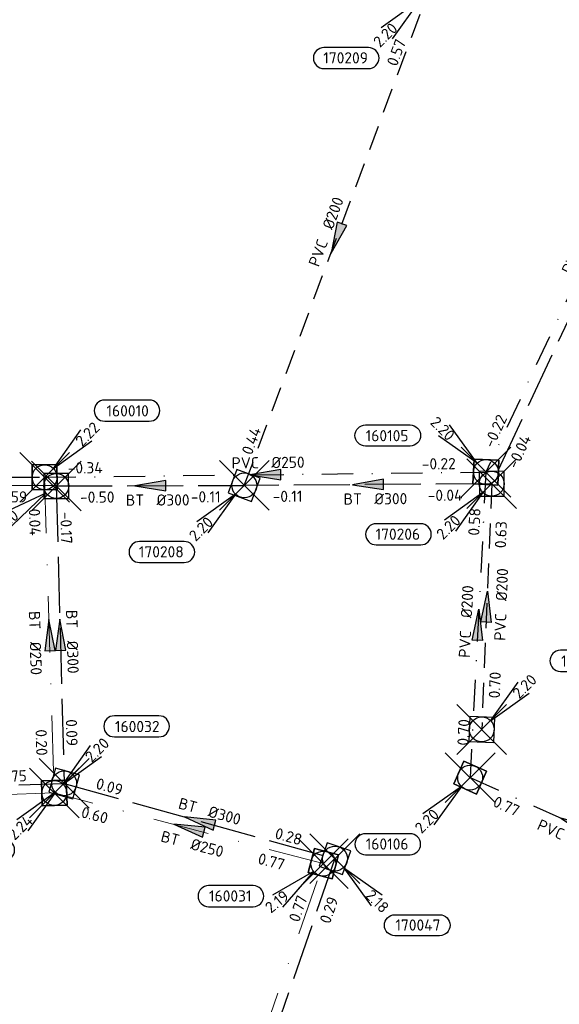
# Model space of a CAD drawing. Header units: metres. Extents: x 153343 to 157271, y 461673 to 467005.
# Tile 145 of 191: x 154083 to 154148, y 466467 to 466585. Entities that reach past the tile are written whole.
import ezdxf
from ezdxf.enums import TextEntityAlignment as Align

# ---------------------------------------------------------------- set-up
doc = ezdxf.new("R2010")
doc.units = ezdxf.units.M
doc.header["$LTSCALE"] = 0.75
doc.header["$PDMODE"] = 3
doc.header["$PDSIZE"] = 3
for name, pattern in [('RI-HWA_BETON', [11.4, 9, -2.4]), ('RI-HWA_PVC', [6.4, 4, -2.4]), ('RI-VWA_BETON', [19, 9, -5, 0, -5]), ('RI-VWA_PVC', [11, 5, -3, 0, -3])]:
    doc.linetypes.add(name, pattern=pattern)
doc.layers.get('0').update_dxf_attribs({"lineweight": 25})
doc.layers.get('defpoints').update_dxf_attribs({"lineweight": 25})
for name, color, linetype, lineweight in [('B-OI-RI-GWA_STROOMRICHTING-S @ 0.75', 11, 'Continuous', 25), ('B-OI-RI-HWA_RIOOLPUT_INSPECTIEPUT-S', 151, 'Continuous', 25), ('B-OI-RI-HWA_STROOMRICHTING-S @ 0.75', 151, 'Continuous', 25), ('B-OI-RI-VWA_RIOOLPUT_INSPECTIEPUT_BETON-S', 33, 'Continuous', 25), ('B-OI-RI-VWA_STROOMRICHTING-S @ 0.75', 33, 'Continuous', 25), ('B-OI-RI-VWA_TRANSPORTLEIDING_BETON_250-G', 33, 'RI-VWA_BETON', 18)]:
    doc.layers.add(name, color=color, linetype=linetype, lineweight=lineweight)
for name, color, linetype in [('B-OI-RI-HWA_PUTNUMMER-S @ 0.75', 151, 'Continuous'), ('B-OI-RI-HWA_TRANSPORTLEIDING_BETON_300-G', 151, 'RI-HWA_BETON'), ('B-OI-RI-HWA_TRANSPORTLEIDING_BETON_400-G', 151, 'RI-HWA_BETON'), ('B-OI-RI-HWA_TRANSPORTLEIDING_PVC_200-G', 151, 'RI-HWA_PVC'), ('B-OI-RI-VWA_PUTNUMMER-S @ 0.75', 33, 'Continuous'), ('B-OI-RI-VWA_TRANSPORTLEIDING_PVC_200-G', 33, 'RI-VWA_PVC'), ('B-OI-RI-VWA_TRANSPORTLEIDING_PVC_250-G', 33, 'RI-VWA_PVC')]:
    doc.layers.add(name, color=color, linetype=linetype)
doc.layers.add('inspectieput', color=7, linetype='Continuous', plot=False)
doc.styles.add('NLCS-ISO', font='isocpeur.ttf')

# ---------------------------------------------------------------- blocks, each defined once
blk = doc.blocks.new('*U183')
at = {"ltscale": 0.1}
blk.add_hatch(color=256, dxfattribs=at).paths.add_polyline_path([(-2.5, 0), (2.5, -0.83), (2.5, 0.83)])
at = {"ltscale": 0.1, "flags": 128}
blk.add_lwpolyline([(-2.5, 0), (2.5, -0.83), (2.5, 0.83)], close=True, dxfattribs=at)
at = {"ltscale": 0.1, "style": 'NLCS-ISO'}
for tag, p in [('BOBL', (-33, 0)), ('MAT', (-1, 0.5))]:
    blk.add_attdef(tag, text='', height=1.8, dxfattribs=at).set_placement(p, align=Align.BOTTOM_RIGHT)
for tag, p in [('DIA', (1, 0.5)), ('BOBR', (29.17, -0.01))]:
    blk.add_attdef(tag, text='', height=1.8, dxfattribs=at).set_placement(p, align=Align.BOTTOM_LEFT)
at = {"layer": 'defpoints', "ltscale": 0.1, "style": 'NLCS-ISO', "flags": 1}
blk.add_attdef('JVA', text='', height=1.8, dxfattribs=at).set_placement((0, -1), align=Align.TOP_CENTER)
blk = doc.blocks.new('*U184')
at = {"ltscale": 0.1}
blk.add_hatch(color=256, dxfattribs=at).paths.add_polyline_path([(-2.5, 0), (2.5, -0.83), (2.5, 0.83)])
at = {"ltscale": 0.1, "flags": 128}
blk.add_lwpolyline([(-2.5, 0), (2.5, -0.83), (2.5, 0.83)], close=True, dxfattribs=at)
at = {"ltscale": 0.1, "style": 'NLCS-ISO'}
for tag, p in [('BOBL', (-10.53, -3.24)), ('MAT', (-1, -3.74))]:
    blk.add_attdef(tag, text='', height=1.8, dxfattribs=at).set_placement(p, align=Align.BOTTOM_RIGHT)
for tag, p in [('DIA', (1, -3.74)), ('BOBR', (9.58, -3.24))]:
    blk.add_attdef(tag, text='', height=1.8, dxfattribs=at).set_placement(p, align=Align.BOTTOM_LEFT)
at = {"layer": 'defpoints', "ltscale": 0.1, "style": 'NLCS-ISO', "flags": 1}
blk.add_attdef('JVA', text='', height=1.8, dxfattribs=at).set_placement((0, -1), align=Align.TOP_CENTER)
blk = doc.blocks.new('*U177')
at = {"ltscale": 0.1}
blk.add_hatch(color=256, dxfattribs=at).paths.add_polyline_path([(2.5, 0), (-2.5, -0.83), (-2.5, 0.83)])
at = {"ltscale": 0.1, "flags": 128}
blk.add_lwpolyline([(2.5, 0), (-2.5, -0.83), (-2.5, 0.83)], close=True, dxfattribs=at)
at = {"ltscale": 0.1, "style": 'NLCS-ISO'}
for tag, p in [('BOBL', (-10.41, -3.24)), ('MAT', (-1, -3.74))]:
    blk.add_attdef(tag, text='', height=1.8, dxfattribs=at).set_placement(p, align=Align.BOTTOM_RIGHT)
for tag, p in [('DIA', (1, -3.74)), ('BOBR', (9.47, -3.24))]:
    blk.add_attdef(tag, text='', height=1.8, dxfattribs=at).set_placement(p, align=Align.BOTTOM_LEFT)
at = {"layer": 'defpoints', "ltscale": 0.1, "style": 'NLCS-ISO', "flags": 1}
blk.add_attdef('JVA', text='', height=1.8, dxfattribs=at).set_placement((0, -1), align=Align.TOP_CENTER)
blk = doc.blocks.new('*U179')
at = {"ltscale": 0.1}
blk.add_hatch(color=256, dxfattribs=at).paths.add_polyline_path([(-2.5, 0), (2.5, -0.83), (2.5, 0.83)])
at = {"ltscale": 0.1, "flags": 128}
blk.add_lwpolyline([(-2.5, 0), (2.5, -0.83), (2.5, 0.83)], close=True, dxfattribs=at)
at = {"ltscale": 0.1, "style": 'NLCS-ISO'}
for tag, p in [('BOBL', (-30.57, -3.24)), ('MAT', (-1, -3.74))]:
    blk.add_attdef(tag, text='', height=1.8, dxfattribs=at).set_placement(p, align=Align.BOTTOM_RIGHT)
for tag, p in [('DIA', (1, -3.74)), ('BOBR', (29.62, -3.23))]:
    blk.add_attdef(tag, text='', height=1.8, dxfattribs=at).set_placement(p, align=Align.BOTTOM_LEFT)
at = {"layer": 'defpoints', "ltscale": 0.1, "style": 'NLCS-ISO', "flags": 1}
blk.add_attdef('JVA', text='', height=1.8, dxfattribs=at).set_placement((0, -1), align=Align.TOP_CENTER)
blk = doc.blocks.new('*U218')
at = {"ltscale": 0.1}
blk.add_hatch(color=256, dxfattribs=at).paths.add_polyline_path([(2.5, 0), (-2.5, -0.83), (-2.5, 0.83)])
at = {"ltscale": 0.1, "flags": 128}
blk.add_lwpolyline([(2.5, 0), (-2.5, -0.83), (-2.5, 0.83)], close=True, dxfattribs=at)
at = {"ltscale": 0.1, "style": 'NLCS-ISO'}
for tag, p in [('BOBL', (-26.62, -3.24)), ('MAT', (-1, -3.74))]:
    blk.add_attdef(tag, text='', height=1.8, dxfattribs=at).set_placement(p, align=Align.BOTTOM_RIGHT)
for tag, p in [('DIA', (1, -3.74)), ('BOBR', (25.67, -3.23))]:
    blk.add_attdef(tag, text='', height=1.8, dxfattribs=at).set_placement(p, align=Align.BOTTOM_LEFT)
at = {"layer": 'defpoints', "ltscale": 0.1, "style": 'NLCS-ISO', "flags": 1}
blk.add_attdef('JVA', text='', height=1.8, dxfattribs=at).set_placement((0, -1), align=Align.TOP_CENTER)
blk = doc.blocks.new('*U235')
at = {"ltscale": 0.1}
blk.add_hatch(color=256, dxfattribs=at).paths.add_polyline_path([(-2.5, 0), (2.5, -0.83), (2.5, 0.83)])
at = {"ltscale": 0.1, "flags": 128}
blk.add_lwpolyline([(-2.5, 0), (2.5, -0.83), (2.5, 0.83)], close=True, dxfattribs=at)
at = {"ltscale": 0.1, "style": 'NLCS-ISO'}
for tag, p in [('BOBL', (-13.23, 0)), ('MAT', (-1, 0.5))]:
    blk.add_attdef(tag, text='', height=1.8, dxfattribs=at).set_placement(p, align=Align.BOTTOM_RIGHT)
for tag, p in [('DIA', (1, 0.5)), ('BOBR', (12.28, 0))]:
    blk.add_attdef(tag, text='', height=1.8, dxfattribs=at).set_placement(p, align=Align.BOTTOM_LEFT)
at = {"layer": 'defpoints', "ltscale": 0.1, "style": 'NLCS-ISO', "flags": 1}
blk.add_attdef('JVA', text='', height=1.8, dxfattribs=at).set_placement((0, -1), align=Align.TOP_CENTER)
blk = doc.blocks.new('*U236')
at = {"ltscale": 0.1}
blk.add_hatch(color=256, dxfattribs=at).paths.add_polyline_path([(2.5, 0), (-2.5, -0.83), (-2.5, 0.83)])
at = {"ltscale": 0.1, "flags": 128}
blk.add_lwpolyline([(2.5, 0), (-2.5, -0.83), (-2.5, 0.83)], close=True, dxfattribs=at)
at = {"ltscale": 0.1, "style": 'NLCS-ISO'}
for tag, p in [('BOBL', (-17.09, 0)), ('MAT', (-1, 0.5))]:
    blk.add_attdef(tag, text='', height=1.8, dxfattribs=at).set_placement(p, align=Align.BOTTOM_RIGHT)
for tag, p in [('DIA', (1, 0.5)), ('BOBR', (16.14, 0))]:
    blk.add_attdef(tag, text='', height=1.8, dxfattribs=at).set_placement(p, align=Align.BOTTOM_LEFT)
at = {"layer": 'defpoints', "ltscale": 0.1, "style": 'NLCS-ISO', "flags": 1}
blk.add_attdef('JVA', text='', height=1.8, dxfattribs=at).set_placement((0, -1), align=Align.TOP_CENTER)
blk = doc.blocks.new('*U2334')
at = {"ltscale": 0.1}
blk.add_hatch(color=256, dxfattribs=at).paths.add_polyline_path([(-2.5, 0), (2.5, -0.83), (2.5, 0.83)])
at = {"ltscale": 0.1, "flags": 128}
blk.add_lwpolyline([(-2.5, 0), (2.5, -0.83), (2.5, 0.83)], close=True, dxfattribs=at)
at = {"ltscale": 0.1, "style": 'NLCS-ISO'}
for tag, p in [('BOBL', (-5.76, -3.24)), ('MAT', (-1, -3.74))]:
    blk.add_attdef(tag, text='', height=1.8, dxfattribs=at).set_placement(p, align=Align.BOTTOM_RIGHT)
for tag, p in [('DIA', (1, -3.74)), ('BOBR', (6.5, -3.25))]:
    blk.add_attdef(tag, text='', height=1.8, dxfattribs=at).set_placement(p, align=Align.BOTTOM_LEFT)
at = {"layer": 'defpoints', "ltscale": 0.1, "style": 'NLCS-ISO', "flags": 1}
blk.add_attdef('JVA', text='', height=1.8, dxfattribs=at).set_placement((0, -1), align=Align.TOP_CENTER)
blk = doc.blocks.new('*U2335')
at = {"ltscale": 0.1}
blk.add_hatch(color=256, dxfattribs=at).paths.add_polyline_path([(-2.5, 0), (2.5, -0.83), (2.5, 0.83)])
at = {"ltscale": 0.1, "flags": 128}
blk.add_lwpolyline([(-2.5, 0), (2.5, -0.83), (2.5, 0.83)], close=True, dxfattribs=at)
at = {"ltscale": 0.1, "style": 'NLCS-ISO'}
for tag, p in [('BOBL', (-14.56, 0)), ('MAT', (-1, 0.5))]:
    blk.add_attdef(tag, text='', height=1.8, dxfattribs=at).set_placement(p, align=Align.BOTTOM_RIGHT)
for tag, p in [('DIA', (1, 0.5)), ('BOBR', (13.61, 0))]:
    blk.add_attdef(tag, text='', height=1.8, dxfattribs=at).set_placement(p, align=Align.BOTTOM_LEFT)
at = {"layer": 'defpoints', "ltscale": 0.1, "style": 'NLCS-ISO', "flags": 1}
blk.add_attdef('JVA', text='', height=1.8, dxfattribs=at).set_placement((0, -1), align=Align.TOP_CENTER)
blk = doc.blocks.new('*U2328')
at = {"ltscale": 0.1}
blk.add_hatch(color=256, dxfattribs=at).paths.add_polyline_path([(-2.5, 0), (2.5, -0.83), (2.5, 0.83)])
at = {"ltscale": 0.1, "flags": 128}
blk.add_lwpolyline([(-2.5, 0), (2.5, -0.83), (2.5, 0.83)], close=True, dxfattribs=at)
at = {"ltscale": 0.1, "style": 'NLCS-ISO'}
for tag, p in [('BOBL', (-18.66, -3.24)), ('MAT', (-1, -3.74))]:
    blk.add_attdef(tag, text='', height=1.8, dxfattribs=at).set_placement(p, align=Align.BOTTOM_RIGHT)
for tag, p in [('DIA', (1, -3.74)), ('BOBR', (17.72, -3.24))]:
    blk.add_attdef(tag, text='', height=1.8, dxfattribs=at).set_placement(p, align=Align.BOTTOM_LEFT)
at = {"layer": 'defpoints', "ltscale": 0.1, "style": 'NLCS-ISO', "flags": 1}
blk.add_attdef('JVA', text='', height=1.8, dxfattribs=at).set_placement((0, -1), align=Align.TOP_CENTER)
blk = doc.blocks.new('*U2332')
at = {"ltscale": 0.1}
blk.add_hatch(color=256, dxfattribs=at).paths.add_polyline_path([(-2.5, 0), (2.5, -0.83), (2.5, 0.83)])
at = {"ltscale": 0.1, "flags": 128}
blk.add_lwpolyline([(-2.5, 0), (2.5, -0.83), (2.5, 0.83)], close=True, dxfattribs=at)
at = {"ltscale": 0.1, "style": 'NLCS-ISO'}
for tag, p in [('BOBL', (-9.1, -3.24)), ('MAT', (-1, -3.74))]:
    blk.add_attdef(tag, text='', height=1.8, dxfattribs=at).set_placement(p, align=Align.BOTTOM_RIGHT)
for tag, p in [('DIA', (1, -3.74)), ('BOBR', (8.15, -3.24))]:
    blk.add_attdef(tag, text='', height=1.8, dxfattribs=at).set_placement(p, align=Align.BOTTOM_LEFT)
at = {"layer": 'defpoints', "ltscale": 0.1, "style": 'NLCS-ISO', "flags": 1}
blk.add_attdef('JVA', text='', height=1.8, dxfattribs=at).set_placement((0, -1), align=Align.TOP_CENTER)
blk = doc.blocks.new('*U2333')
at = {"ltscale": 0.1}
blk.add_hatch(color=256, dxfattribs=at).paths.add_polyline_path([(2.5, 0), (-2.5, -0.83), (-2.5, 0.83)])
at = {"ltscale": 0.1, "flags": 128}
blk.add_lwpolyline([(2.5, 0), (-2.5, -0.83), (-2.5, 0.83)], close=True, dxfattribs=at)
at = {"ltscale": 0.1, "style": 'NLCS-ISO'}
for tag, p in [('BOBL', (-15.23, 0)), ('MAT', (-1, 0.5))]:
    blk.add_attdef(tag, text='', height=1.8, dxfattribs=at).set_placement(p, align=Align.BOTTOM_RIGHT)
for tag, p in [('DIA', (1, 0.5)), ('BOBR', (14.28, 0))]:
    blk.add_attdef(tag, text='', height=1.8, dxfattribs=at).set_placement(p, align=Align.BOTTOM_LEFT)
at = {"layer": 'defpoints', "ltscale": 0.1, "style": 'NLCS-ISO', "flags": 1}
blk.add_attdef('JVA', text='', height=1.8, dxfattribs=at).set_placement((0, -1), align=Align.TOP_CENTER)
blk = doc.blocks.new('*U2341')
at = {"ltscale": 0.1}
blk.add_hatch(color=256, dxfattribs=at).paths.add_polyline_path([(-2.5, 0), (2.5, -0.83), (2.5, 0.83)])
at = {"ltscale": 0.1, "flags": 128}
blk.add_lwpolyline([(-2.5, 0), (2.5, -0.83), (2.5, 0.83)], close=True, dxfattribs=at)
at = {"ltscale": 0.1, "style": 'NLCS-ISO'}
for tag, p in [('BOBL', (-30.51, 0)), ('MAT', (-1, 0.5))]:
    blk.add_attdef(tag, text='', height=1.8, dxfattribs=at).set_placement(p, align=Align.BOTTOM_RIGHT)
for tag, p in [('DIA', (1, 0.5)), ('BOBR', (27.12, -0.01))]:
    blk.add_attdef(tag, text='', height=1.8, dxfattribs=at).set_placement(p, align=Align.BOTTOM_LEFT)
at = {"layer": 'defpoints', "ltscale": 0.1, "style": 'NLCS-ISO', "flags": 1}
blk.add_attdef('JVA', text='', height=1.8, dxfattribs=at).set_placement((0, -1), align=Align.TOP_CENTER)
blk = doc.blocks.new('*U2386')
at = {"ltscale": 0.1}
blk.add_hatch(color=256, dxfattribs=at).paths.add_polyline_path([(-2.5, 0), (2.5, -0.83), (2.5, 0.83)])
at = {"ltscale": 0.1, "flags": 128}
blk.add_lwpolyline([(-2.5, 0), (2.5, -0.83), (2.5, 0.83)], close=True, dxfattribs=at)
at = {"ltscale": 0.1, "style": 'NLCS-ISO'}
for tag, p in [('BOBL', (-12.99, -3.24)), ('MAT', (-1, -3.74))]:
    blk.add_attdef(tag, text='', height=1.8, dxfattribs=at).set_placement(p, align=Align.BOTTOM_RIGHT)
for tag, p in [('DIA', (1, -3.74)), ('BOBR', (12.05, -3.24))]:
    blk.add_attdef(tag, text='', height=1.8, dxfattribs=at).set_placement(p, align=Align.BOTTOM_LEFT)
at = {"layer": 'defpoints', "ltscale": 0.1, "style": 'NLCS-ISO', "flags": 1}
blk.add_attdef('JVA', text='', height=1.8, dxfattribs=at).set_placement((0, -1), align=Align.TOP_CENTER)
blk = doc.blocks.new('*U2392')
at = {"ltscale": 0.1}
blk.add_hatch(color=256, dxfattribs=at).paths.add_polyline_path([(2.5, 0), (-2.5, -0.83), (-2.5, 0.83)])
at = {"ltscale": 0.1, "flags": 128}
blk.add_lwpolyline([(2.5, 0), (-2.5, -0.83), (-2.5, 0.83)], close=True, dxfattribs=at)
at = {"ltscale": 0.1, "style": 'NLCS-ISO'}
for tag, p in [('BOBL', (-25.33, 0)), ('MAT', (-1, 0.5))]:
    blk.add_attdef(tag, text='', height=1.8, dxfattribs=at).set_placement(p, align=Align.BOTTOM_RIGHT)
for tag, p in [('DIA', (1, 0.5)), ('BOBR', (24.38, -0.01))]:
    blk.add_attdef(tag, text='', height=1.8, dxfattribs=at).set_placement(p, align=Align.BOTTOM_LEFT)
at = {"layer": 'defpoints', "ltscale": 0.1, "style": 'NLCS-ISO', "flags": 1}
blk.add_attdef('JVA', text='', height=1.8, dxfattribs=at).set_placement((0, -1), align=Align.TOP_CENTER)
blk = doc.blocks.new('*U2403')
at = {"ltscale": 0.1}
blk.add_hatch(color=256, dxfattribs=at).paths.add_polyline_path([(-2.5, 0), (2.5, -0.83), (2.5, 0.83)])
at = {"ltscale": 0.1, "flags": 128}
blk.add_lwpolyline([(-2.5, 0), (2.5, -0.83), (2.5, 0.83)], close=True, dxfattribs=at)
at = {"ltscale": 0.1, "style": 'NLCS-ISO'}
for tag, p in [('BOBL', (-26.1, 0)), ('MAT', (-1, 0.5))]:
    blk.add_attdef(tag, text='', height=1.8, dxfattribs=at).set_placement(p, align=Align.BOTTOM_RIGHT)
for tag, p in [('DIA', (1, 0.5)), ('BOBR', (25.15, -0.01))]:
    blk.add_attdef(tag, text='', height=1.8, dxfattribs=at).set_placement(p, align=Align.BOTTOM_LEFT)
at = {"layer": 'defpoints', "ltscale": 0.1, "style": 'NLCS-ISO', "flags": 1}
blk.add_attdef('JVA', text='', height=1.8, dxfattribs=at).set_placement((0, -1), align=Align.TOP_CENTER)
blk = doc.blocks.new('*U2404')
at = {"ltscale": 0.1}
blk.add_hatch(color=256, dxfattribs=at).paths.add_polyline_path([(-2.5, 0), (2.5, -0.83), (2.5, 0.83)])
at = {"ltscale": 0.1, "flags": 128}
blk.add_lwpolyline([(-2.5, 0), (2.5, -0.83), (2.5, 0.83)], close=True, dxfattribs=at)
at = {"ltscale": 0.1, "style": 'NLCS-ISO'}
for tag, p in [('BOBL', (-16.03, -3.24)), ('MAT', (-1, -3.74))]:
    blk.add_attdef(tag, text='', height=1.8, dxfattribs=at).set_placement(p, align=Align.BOTTOM_RIGHT)
for tag, p in [('DIA', (1, -3.74)), ('BOBR', (15.08, -3.24))]:
    blk.add_attdef(tag, text='', height=1.8, dxfattribs=at).set_placement(p, align=Align.BOTTOM_LEFT)
at = {"layer": 'defpoints', "ltscale": 0.1, "style": 'NLCS-ISO', "flags": 1}
blk.add_attdef('JVA', text='', height=1.8, dxfattribs=at).set_placement((0, -1), align=Align.TOP_CENTER)
blk = doc.blocks.new('*U378')
at = {"ltscale": 0.1}
blk.add_hatch(color=256, dxfattribs=at).paths.add_polyline_path([(-2.5, 0), (2.5, -0.83), (2.5, 0.83)])
at = {"ltscale": 0.1, "flags": 128}
blk.add_lwpolyline([(-2.5, 0), (2.5, -0.83), (2.5, 0.83)], close=True, dxfattribs=at)
at = {"ltscale": 0.1, "style": 'NLCS-ISO'}
for tag, p in [('BOBL', (-37.49, 0)), ('MAT', (-1, 0.5))]:
    blk.add_attdef(tag, text='', height=1.8, dxfattribs=at).set_placement(p, align=Align.BOTTOM_RIGHT)
for tag, p in [('DIA', (1, 0.5)), ('BOBR', (36.55, -0.02))]:
    blk.add_attdef(tag, text='', height=1.8, dxfattribs=at).set_placement(p, align=Align.BOTTOM_LEFT)
at = {"layer": 'defpoints', "ltscale": 0.1, "style": 'NLCS-ISO', "flags": 1}
blk.add_attdef('JVA', text='', height=1.8, dxfattribs=at).set_placement((0, -1), align=Align.TOP_CENTER)
blk = doc.blocks.new('*U241')
for q in [(-7.6, -5.83), (-5.83, -7.6)]:
    blk.add_line((-1.41, -1.41), q)
blk.add_lwpolyline([(-16.81, -12.39), (-9.65, -12.39, 1), (-9.65, -9.01), (-16.81, -9.01, 1)], format="xyb", close=True)
at = {"ltscale": 0.1, "style": 'NLCS-ISO'}
blk.add_attdef('PUTHGT', text='', height=1.8, rotation=45, dxfattribs=at).set_placement((-8.44, -8.48), align=Align.MIDDLE_LEFT)
blk.add_attdef('PUTNR', text='', height=1.8, dxfattribs=at).set_placement((-13.33, -8.87), align=Align.MIDDLE_CENTER)
blk = doc.blocks.new('B-SRI-PUT_HWA-SO')
at = {"lineweight": -3, "flags": 128}
blk.add_lwpolyline([(-2, -2), (2, -2), (2, 2), (-2, 2)], close=True, dxfattribs=at)
at = {"lineweight": -3}
blk.add_circle((0, 0), 2, dxfattribs=at)
blk = doc.blocks.new('*U425')
for q in [(5.83, 7.6), (7.6, 5.83)]:
    blk.add_line((1.41, 1.41), q)
blk.add_lwpolyline([(19.79, 12.71), (12.63, 12.71, 1), (12.63, 9.33), (19.79, 9.33, 1)], format="xyb", close=True)
at = {"ltscale": 0.1, "style": 'NLCS-ISO'}
blk.add_attdef('PUTHGT', text='', height=1.8, rotation=45, dxfattribs=at).set_placement((5.39, 5.43), align=Align.MIDDLE_LEFT)
blk.add_attdef('PUTNR', text='', height=1.8, dxfattribs=at).set_placement((16.31, 10.99), align=Align.MIDDLE_CENTER)
blk = doc.blocks.new('*U426')
for q in [(-7.6, -5.83), (-5.83, -7.6)]:
    blk.add_line((-1.41, -1.41), q)
blk.add_lwpolyline([(-18.56, -9.82), (-11.4, -9.82, 1), (-11.4, -6.43), (-18.56, -6.43, 1)], format="xyb", close=True)
at = {"ltscale": 0.1, "style": 'NLCS-ISO'}
blk.add_attdef('PUTHGT', text='', height=1.8, rotation=45, dxfattribs=at).set_placement((-8.44, -8.48), align=Align.MIDDLE_LEFT)
blk.add_attdef('PUTNR', text='', height=1.8, dxfattribs=at).set_placement((-15.09, -6.29), align=Align.MIDDLE_CENTER)
blk = doc.blocks.new('*U247')
for q in [(5.83, -7.6), (7.6, -5.83)]:
    blk.add_line((1.41, -1.41), q)
blk.add_lwpolyline([(16.81, -12.39), (9.65, -12.39, -1), (9.65, -9.01), (16.81, -9.01, -1)], format="xyb", close=True)
at = {"ltscale": 0.1, "style": 'NLCS-ISO'}
blk.add_attdef('PUTHGT', text='', height=1.8, rotation=315, dxfattribs=at).set_placement((5.39, -5.43), align=Align.MIDDLE_LEFT)
blk.add_attdef('PUTNR', text='', height=1.8, dxfattribs=at).set_placement((13.33, -8.87), align=Align.MIDDLE_CENTER)
blk = doc.blocks.new('*U497')
for q in [(-8.53, -4.36), (-7.11, -6.42)]:
    blk.add_line((-1.65, -1.14), q)
blk.add_lwpolyline([(-16.81, -12.39), (-9.65, -12.39, 1), (-9.65, -9.01), (-16.81, -9.01, 1)], format="xyb", close=True)
at = {"ltscale": 0.1, "style": 'NLCS-ISO'}
blk.add_attdef('PUTHGT', text='', height=1.8, rotation=34.5869, dxfattribs=at).set_placement((-9.84, -6.82), align=Align.MIDDLE_LEFT)
blk.add_attdef('PUTNR', text='', height=1.8, dxfattribs=at).set_placement((-13.33, -8.87), align=Align.MIDDLE_CENTER)
blk = doc.blocks.new('*U274')
for q in [(-7.6, -5.83), (-5.83, -7.6)]:
    blk.add_line((-1.41, -1.41), q)
blk.add_lwpolyline([(-16.81, -12.39), (-9.65, -12.39, 1), (-9.65, -9.01), (-16.81, -9.01, 1)], format="xyb", close=True)
at = {"ltscale": 0.1, "style": 'NLCS-ISO'}
blk.add_attdef('PUTHGT', text='', height=1.8, rotation=45, dxfattribs=at).set_placement((-8.44, -8.48), align=Align.MIDDLE_LEFT)
blk.add_attdef('PUTNR', text='', height=1.8, dxfattribs=at).set_placement((-13.33, -8.87), align=Align.MIDDLE_CENTER)
blk = doc.blocks.new('*U533')
for q in [(-8.15, -5.05), (-6.56, -6.98)]:
    blk.add_line((-1.55, -1.27), q)
blk.add_lwpolyline([(-18.41, -6.93), (-11.25, -6.93, 1), (-11.25, -3.54), (-18.41, -3.54, 1)], format="xyb", close=True)
at = {"ltscale": 0.1, "style": 'NLCS-ISO'}
blk.add_attdef('PUTHGT', text='', height=1.8, rotation=39.2677, dxfattribs=at).set_placement((-9.25, -7.6), align=Align.MIDDLE_LEFT)
blk.add_attdef('PUTNR', text='', height=1.8, dxfattribs=at).set_placement((-14.93, -3.4), align=Align.MIDDLE_CENTER)
blk = doc.blocks.new('*U249')
for q in [(-5.83, 7.6), (-7.6, 5.83)]:
    blk.add_line((-1.41, 1.41), q)
blk.add_lwpolyline([(-19.34, 7.57), (-12.18, 7.57, -1), (-12.18, 4.19), (-19.34, 4.19, -1)], format="xyb", close=True)
at = {"ltscale": 0.1, "style": 'NLCS-ISO'}
blk.add_attdef('PUTHGT', text='', height=1.8, rotation=315, dxfattribs=at).set_placement((-8.44, 8.48), align=Align.MIDDLE_LEFT)
blk.add_attdef('PUTNR', text='', height=1.8, dxfattribs=at).set_placement((-15.87, 5.85), align=Align.MIDDLE_CENTER)
blk = doc.blocks.new('*U43')
for q in [(5.83, 7.6), (7.6, 5.83)]:
    blk.add_line((1.41, 1.41), q)
blk.add_lwpolyline([(16.81, 12.39), (9.65, 12.39, 1), (9.65, 9.01), (16.81, 9.01, 1)], format="xyb", close=True)
at = {"ltscale": 0.1, "style": 'NLCS-ISO'}
blk.add_attdef('PUTHGT', text='', height=1.8, rotation=45, dxfattribs=at).set_placement((5.39, 5.43), align=Align.MIDDLE_LEFT)
blk.add_attdef('PUTNR', text='', height=1.8, dxfattribs=at).set_placement((13.33, 10.67), align=Align.MIDDLE_CENTER)
blk = doc.blocks.new('B-SRI-PUT_VWA-SO')
at = {"flags": 128}
blk.add_lwpolyline([(-2, 2), (2, 2), (2, -2), (-2, -2)], close=True, dxfattribs=at)
at = {"lineweight": -3, "flags": 128}
blk.add_lwpolyline([(2, -2), (2, 2), (-2, 2), (-2, -2)], close=True, dxfattribs=at)
at = {"lineweight": -3}
blk.add_circle((0, 0), 2, dxfattribs=at)

msp = doc.modelspace()

# ---------------------------------------------------------------- linework, layer by layer
at = {"layer": 'B-OI-RI-HWA_TRANSPORTLEIDING_BETON_300-G', "transparency": 33554610}
for p, q in [((154165.5, 466583.6), (154140.1, 466529.4)), ((154087.65, 466529.13), (154110.3, 466529.2)), ((154087.65, 466529.13), (154088.6, 466493.3)), ((154140.1, 466529.4), (154110.3, 466529.2)), ((154048.98, 466492), (154088.6, 466493.3)), ((154088.6, 466493.3), (154121.21, 466484.24)), ((154121.21, 466484.24), (154103.62, 466433.26))]:
    msp.add_line(p, q, dxfattribs=at)
at = {"layer": 'B-OI-RI-HWA_TRANSPORTLEIDING_BETON_400-G', "transparency": 33554610}
msp.add_line((154087.65, 466529.13), (154045.65, 466529.45), dxfattribs=at)
at = {"layer": 'B-OI-RI-HWA_TRANSPORTLEIDING_PVC_200-G', "transparency": 33554610}
for p, q in [((154110.3, 466529.2), (154132.5, 466588.7)), ((154140.1, 466529.4), (154138.9, 466499.8))]:
    msp.add_line(p, q, dxfattribs=at)
at = {"layer": 'B-OI-RI-VWA_TRANSPORTLEIDING_BETON_250-G', "transparency": 33554610}
for p, q in [((154086.25, 466530.18), (154087.41, 466492.15)), ((154087.41, 466492.15), (154049.98, 466490.95)), ((154119.81, 466483.64), (154087.41, 466492.15)), ((154102.67, 466434.55), (154119.81, 466483.64))]:
    msp.add_line(p, q, dxfattribs=at)
at = {"layer": 'B-OI-RI-VWA_TRANSPORTLEIDING_PVC_200-G', "transparency": 33554610}
for p, q in [((154139.4, 466530.8), (154137.5, 466494)), ((154137.5, 466494), (154162.74, 466482.7))]:
    msp.add_line(p, q, dxfattribs=at)
at = {"layer": 'B-OI-RI-VWA_TRANSPORTLEIDING_PVC_250-G', "transparency": 33554610}
for p, q in [((154164.8, 466584.9), (154139.4, 466530.8)), ((154086.25, 466530.18), (154139.4, 466530.8)), ((154031.77, 466530.34), (154086.25, 466530.18))]:
    msp.add_line(p, q, dxfattribs=at)
at = {"layer": 'inspectieput', "color": 0, "transparency": 33554610}
for p in [(154086.25, 466530.18), (154139.4, 466530.8), (154087.65, 466529.13), (154110.3, 466529.2), (154140.1, 466529.4), (154138.9, 466499.8), (154088.6, 466493.3), (154137.5, 466494), (154087.41, 466492.15), (154121.21, 466484.24), (154119.81, 466483.64)]:
    msp.add_point(p, dxfattribs=at)
at = {"layer": 'inspectieput'}
for p in [(154086.25, 466530.18), (154086.25, 466530.18), (154139.4, 466530.8), (154139.4, 466530.8), (154087.65, 466529.13), (154087.65, 466529.13), (154110.3, 466529.2), (154110.3, 466529.2), (154140.1, 466529.4), (154140.1, 466529.4), (154138.9, 466499.8), (154138.9, 466499.8), (154088.6, 466493.3), (154088.6, 466493.3), (154137.5, 466494), (154137.5, 466494), (154087.41, 466492.15), (154087.41, 466492.15), (154121.21, 466484.24), (154121.21, 466484.24), (154119.81, 466483.64), (154119.81, 466483.64)]:
    msp.add_point(p, dxfattribs=at)

# ---------------------------------------------------------------- block references
at = {"layer": 'B-OI-RI-GWA_STROOMRICHTING-S @ 0.75', "color": 0, "transparency": 33554610, "xscale": 0.75, "yscale": 0.75, "zscale": 0.75, "rotation": 338.3909439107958}
msp.add_blockref('*U378', (154165.55, 466586.29), dxfattribs=at).add_auto_attribs({'MAT': 'BT', 'DIA': '%%c1000', 'BOBL': '-1.44', 'BOBR': '-1.37'})
at = {"layer": 'B-OI-RI-HWA_PUTNUMMER-S @ 0.75', "color": 0, "transparency": 33554610}
ref = msp.add_blockref('*U241', (154132.5, 466588.7), dxfattribs=dict(at, xscale=0.75, yscale=0.75, zscale=0.75))
ref.add_attrib('PUTNR', '170209', dxfattribs={"layer": '0', "ltscale": 0.1, "height": 1.35, "style": 'NLCS-ISO'}).set_placement((154122.5, 466580.7), align=Align.MIDDLE_CENTER)
ref.add_attrib('PUTHGT', '2.20', dxfattribs={"layer": '0', "ltscale": 0.1, "height": 1.35, "rotation": 45, "style": 'NLCS-ISO'}).set_placement((154126.17, 466582.34), align=Align.MIDDLE_LEFT)
ref = msp.add_blockref('*U426', (154140.1, 466529.4), dxfattribs=dict(at, xscale=0.75, yscale=0.75, zscale=0.75))
ref.add_attrib('PUTNR', '170206', dxfattribs={"layer": '0', "ltscale": 0.1, "height": 1.35, "style": 'NLCS-ISO'}).set_placement((154128.79, 466523.33), align=Align.MIDDLE_CENTER)
ref.add_attrib('PUTHGT', '2.20', dxfattribs={"layer": '0', "ltscale": 0.1, "height": 1.35, "rotation": 45, "style": 'NLCS-ISO'}).set_placement((154133.77, 466523.04), align=Align.MIDDLE_LEFT)
ref = msp.add_blockref('*U497', (154087.65, 466529.13), dxfattribs=dict(at, xscale=0.75, yscale=0.75, zscale=0.75))
ref.add_attrib('PUTNR', '170017', dxfattribs={"layer": '0', "ltscale": 0.1, "height": 1.35, "style": 'NLCS-ISO'}).set_placement((154077.65, 466521.13), align=Align.MIDDLE_CENTER)
ref.add_attrib('PUTHGT', '2.20', dxfattribs={"layer": '0', "ltscale": 0.1, "height": 1.35, "rotation": 34.5869, "style": 'NLCS-ISO'}).set_placement((154080.27, 466524.02), align=Align.MIDDLE_LEFT)
ref = msp.add_blockref('*U241', (154110.3, 466529.2), dxfattribs=dict(at, xscale=0.75, yscale=0.75, zscale=0.75))
ref.add_attrib('PUTNR', '170208', dxfattribs={"layer": '0', "ltscale": 0.1, "height": 1.35, "style": 'NLCS-ISO'}).set_placement((154100.3, 466521.2), align=Align.MIDDLE_CENTER)
ref.add_attrib('PUTHGT', '2.20', dxfattribs={"layer": '0', "ltscale": 0.1, "height": 1.35, "rotation": 45, "style": 'NLCS-ISO'}).set_placement((154103.97, 466522.84), align=Align.MIDDLE_LEFT)
at = {"layer": 'B-OI-RI-HWA_PUTNUMMER-S @ 0.75', "color": 0, "transparency": 33554610, "xscale": 0.75, "yscale": 0.75, "zscale": 0.75}
msp.add_blockref('*U425', (154138.9, 466499.8), dxfattribs=at).add_auto_attribs({'PUTNR': '170207', 'PUTHGT': '2.20'})
at = {"layer": 'B-OI-RI-HWA_PUTNUMMER-S @ 0.75', "color": 0, "transparency": 33554610}
ref = msp.add_blockref('*U241', (154088.6, 466493.3), dxfattribs=dict(at, xscale=0.75, yscale=0.75, zscale=0.75))
ref.add_attrib('PUTNR', '170046', dxfattribs={"layer": '0', "ltscale": 0.1, "height": 1.35, "style": 'NLCS-ISO'}).set_placement((154078.6, 466485.3), align=Align.MIDDLE_CENTER)
ref.add_attrib('PUTHGT', '2.24', dxfattribs={"layer": '0', "ltscale": 0.1, "height": 1.35, "rotation": 45, "style": 'NLCS-ISO'}).set_placement((154082.17, 466486.84), align=Align.MIDDLE_LEFT)
ref = msp.add_blockref('*U247', (154121.21, 466484.24), dxfattribs=dict(at, xscale=0.75, yscale=0.75, zscale=0.75))
ref.add_attrib('PUTNR', '170047', dxfattribs={"layer": '0', "ltscale": 0.1, "height": 1.35, "style": 'NLCS-ISO'}).set_placement((154131.21, 466476.24), align=Align.MIDDLE_CENTER)
ref.add_attrib('PUTHGT', '2.18', dxfattribs={"layer": '0', "ltscale": 0.1, "height": 1.35, "rotation": 315, "style": 'NLCS-ISO'}).set_placement((154125.25, 466480.17), align=Align.MIDDLE_LEFT)
at = {"layer": 'B-OI-RI-HWA_RIOOLPUT_INSPECTIEPUT-S', "transparency": 33554610}
for p, xscale, yscale, zscale, rotation in [((154110.3, 466529.2), 0.75, 0.75, 0.75, 69.53899008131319), ((154110.3, 466529.2), 0.75, 0.75, 0.75, 69.53899008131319), ((154110.3, 466529.2), 0.75, 0.75, 0.75, 69.53899008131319), ((154140.1, 466529.4), 0.7500000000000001, 0.7500000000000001, 0.7500000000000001, 180.3845296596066), ((154140.1, 466529.4), 0.7500000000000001, 0.7500000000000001, 0.7500000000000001, 180.3845296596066), ((154140.1, 466529.4), 0.7500000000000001, 0.7500000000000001, 0.7500000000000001, 180.3845296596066), ((154087.65, 466529.13), 0.7499999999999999, 0.7499999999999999, 0.7499999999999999, 0.1770724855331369), ((154087.65, 466529.13), 0.7499999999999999, 0.7499999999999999, 0.7499999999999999, 0.1770724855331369), ((154087.65, 466529.13), 0.7499999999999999, 0.7499999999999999, 0.7499999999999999, 0.1770724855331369), ((154138.9, 466499.8), 0.75, 0.75, 0.75, 87.67846941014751), ((154138.9, 466499.8), 0.75, 0.75, 0.75, 87.67846941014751), ((154138.9, 466499.8), 0.75, 0.75, 0.75, 87.67846941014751), ((154088.6, 466493.3), 0.75, 0.75, 0.75, 344.4731704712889), ((154088.6, 466493.3), 0.75, 0.75, 0.75, 344.4731704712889), ((154088.6, 466493.3), 0.75, 0.75, 0.75, 344.4731704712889), ((154121.21, 466484.24), 0.7499999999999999, 0.7499999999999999, 0.7499999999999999, 250.9636574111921), ((154121.21, 466484.24), 0.7499999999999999, 0.7499999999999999, 0.7499999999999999, 250.9636574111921), ((154121.21, 466484.24), 0.7499999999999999, 0.7499999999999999, 0.7499999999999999, 250.9636574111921)]:
    msp.add_blockref('B-SRI-PUT_HWA-SO', p, dxfattribs=dict(at, xscale=xscale, yscale=yscale, zscale=zscale, rotation=rotation))
at = {"layer": 'B-OI-RI-HWA_STROOMRICHTING-S @ 0.75', "color": 0, "transparency": 33554610}
for name, p, xscale, yscale, zscale, rotation, values in [('*U183', (154121.4, 466558.95), 0.75, 0.75, 0.75, 69.53899008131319, {'MAT': 'PVC', 'DIA': '%%c200', 'BOBL': '0.44', 'BOBR': '0.57'}), ('*U179', (154152.8, 466556.5), 0.75, 0.75, 0.75, 64.89058212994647, {'MAT': 'BT', 'DIA': '%%c300', 'BOBL': '-0.04', 'BOBR': '0.08'}), ('*U2328', (154066.65, 466529.29), 0.75, 0.75, 0.75, 359.5634691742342, {'MAT': 'BT', 'DIA': '%%c400', 'BOBL': '-0.71', 'BOBR': '-0.59'}), ('*U2334', (154098.98, 466529.16), 0.7499999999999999, 0.7499999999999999, 0.7499999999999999, 0.1770724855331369, {'MAT': 'BT', 'DIA': '%%c300', 'BOBL': '-0.50', 'BOBR': '-0.11'}), ('*U184', (154125.2, 466529.3), 0.75, 0.75, 0.75, 0.3845296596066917, {'MAT': 'BT', 'DIA': '%%c300', 'BOBL': '-0.11', 'BOBR': '-0.04'}), ('*U2335', (154088.12, 466511.21), 0.75, 0.75, 0.75, 271.5187898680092, {'MAT': 'BT', 'DIA': '%%c300', 'BOBL': '-0.17', 'BOBR': '0.09'}), ('*U177', (154139.5, 466514.6), 0.75, 0.75, 0.75, 87.67846941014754, {'MAT': 'PVC', 'DIA': '%%c200', 'BOBL': '0.70', 'BOBR': '0.63'}), ('*U236', (154068.79, 466492.65), 0.7499999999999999, 0.7499999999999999, 0.7499999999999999, 1.879298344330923, {'MAT': 'BT', 'DIA': '%%c300', 'BOBL': '0.90', 'BOBR': '0.75'}), ('*U235', (154104.9, 466488.77), 0.75, 0.75, 0.75, 344.4731704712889, {'MAT': 'BT', 'DIA': '%%c300', 'BOBL': '0.09', 'BOBR': '0.28'}), ('*U218', (154112.42, 466458.75), 0.75, 0.75, 0.75, 70.96365741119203, {'MAT': 'BT', 'DIA': '%%c300', 'BOBL': '0.51', 'BOBR': '0.29'})]:
    msp.add_blockref(name, p, dxfattribs=dict(at, xscale=xscale, yscale=yscale, zscale=zscale, rotation=rotation)).add_auto_attribs(values)
at = {"layer": 'B-OI-RI-VWA_PUTNUMMER-S @ 0.75', "color": 0, "transparency": 33554610, "xscale": 0.75, "yscale": 0.75, "zscale": 0.75}
for name, p, values in [('*U43', (154086.25, 466530.18), {'PUTNR': '160010', 'PUTHGT': '2.22'}), ('*U249', (154139.4, 466530.8), {'PUTNR': '160105', 'PUTHGT': '2.20'}), ('*U43', (154087.41, 466492.15), {'PUTNR': '160032', 'PUTHGT': '2.20'})]:
    msp.add_blockref(name, p, dxfattribs=at).add_auto_attribs(values)
at = {"layer": 'B-OI-RI-VWA_PUTNUMMER-S @ 0.75', "color": 0, "transparency": 33554610}
ref = msp.add_blockref('*U274', (154137.5, 466494), dxfattribs=dict(at, xscale=0.75, yscale=0.75, zscale=0.75))
ref.add_attrib('PUTNR', '160106', dxfattribs={"layer": '0', "ltscale": 0.1, "height": 1.35, "style": 'NLCS-ISO'}).set_placement((154127.5, 466486), align=Align.MIDDLE_CENTER)
ref.add_attrib('PUTHGT', '2.20', dxfattribs={"layer": '0', "ltscale": 0.1, "height": 1.35, "rotation": 45, "style": 'NLCS-ISO'}).set_placement((154131.17, 466487.64), align=Align.MIDDLE_LEFT)
ref = msp.add_blockref('*U533', (154119.81, 466483.64), dxfattribs=dict(at, xscale=0.75, yscale=0.75, zscale=0.75))
ref.add_attrib('PUTNR', '160031', dxfattribs={"layer": '0', "ltscale": 0.1, "height": 1.35, "style": 'NLCS-ISO'}).set_placement((154108.61, 466479.74), align=Align.MIDDLE_CENTER)
ref.add_attrib('PUTHGT', '2.19', dxfattribs={"layer": '0', "ltscale": 0.1, "height": 1.35, "rotation": 39.2677, "style": 'NLCS-ISO'}).set_placement((154113.08, 466478.11), align=Align.MIDDLE_LEFT)
at = {"layer": 'B-OI-RI-VWA_RIOOLPUT_INSPECTIEPUT_BETON-S', "transparency": 33554610}
for p, xscale, yscale, zscale, rotation in [((154139.4, 466530.8), 0.7499999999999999, 0.7499999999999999, 0.7499999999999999, 267.0444183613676), ((154086.25, 466530.18), 0.75, 0.75, 0.75, 0.668330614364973), ((154137.5, 466494), 0.7500000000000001, 0.7500000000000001, 0.7500000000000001, 335.8818392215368), ((154087.41, 466492.15), 0.7500000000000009, 0.7500000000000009, 0.7500000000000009, 181.8362648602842), ((154119.81, 466483.64), 0.75, 0.75, 0.75, 165.2834244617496)]:
    msp.add_blockref('B-SRI-PUT_VWA-SO', p, dxfattribs=dict(at, xscale=xscale, yscale=yscale, zscale=zscale, rotation=rotation))
at = {"layer": 'B-OI-RI-VWA_STROOMRICHTING-S @ 0.75', "color": 0, "transparency": 33554610}
for name, p, xscale, yscale, zscale, rotation, values in [('*U2341', (154152.1, 466557.85), 0.75, 0.75, 0.75, 64.84990116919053, {'MAT': 'PVC', 'DIA': '%%c250', 'BOBL': '-0.22', 'BOBR': '-0.10'}), ('*U2403', (154112.83, 466530.49), 0.75, 0.75, 0.75, 0.6683306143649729, {'MAT': 'PVC', 'DIA': '%%c250', 'BOBL': '-0.34', 'BOBR': '-0.22'}), ('*U2404', (154086.83, 466511.16), 0.7499999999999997, 0.7499999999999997, 0.7499999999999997, 271.7471076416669, {'MAT': 'BT', 'DIA': '%%c250', 'BOBL': '0.04', 'BOBR': '0.20'}), ('*U2333', (154138.45, 466512.4), 0.75, 0.75, 0.75, 87.04441836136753, {'MAT': 'PVC', 'DIA': '%%c200', 'BOBL': '0.70', 'BOBR': '0.58'}), ('*U2332', (154150.12, 466488.35), 0.75, 0.75, 0.75, 335.8818392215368, {'MAT': 'PVC', 'DIA': '%%c200', 'BOBL': '0.77', 'BOBR': '0.89'}), ('*U2386', (154103.61, 466487.9), 0.75, 0.75, 0.75, 345.2834244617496, {'MAT': 'BT', 'DIA': '%%c250', 'BOBL': '0.60', 'BOBR': '0.77'}), ('*U2392', (154111.24, 466459.09), 0.75, 0.75, 0.75, 70.75311619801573, {'MAT': 'BT', 'DIA': '%%c250', 'BOBL': '0.97', 'BOBR': '0.77'})]:
    msp.add_blockref(name, p, dxfattribs=dict(at, xscale=xscale, yscale=yscale, zscale=zscale, rotation=rotation)).add_auto_attribs(values)

doc.saveas('drawing.dxf')
